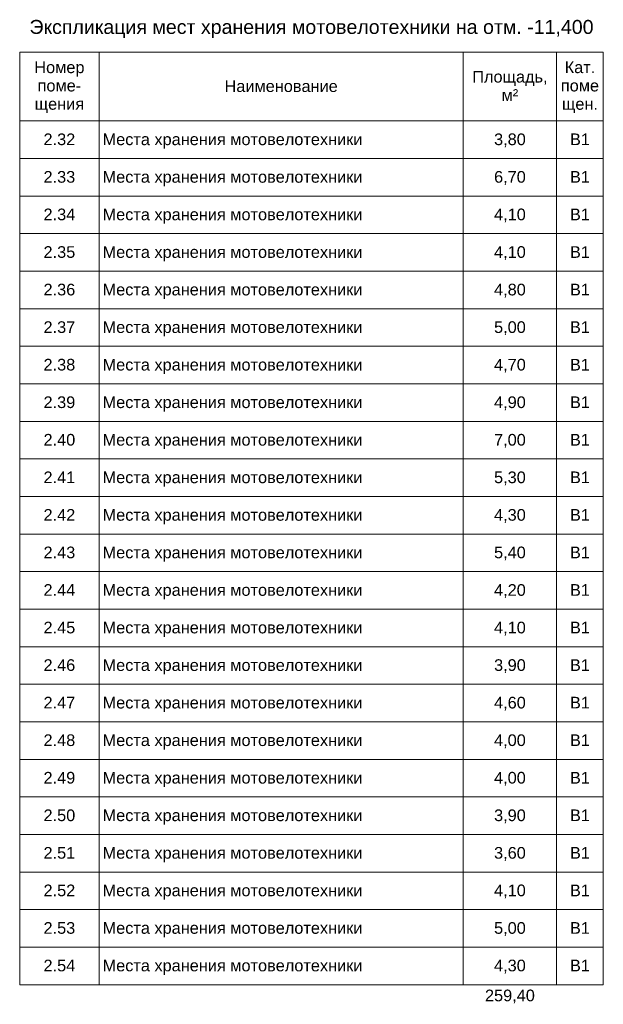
# Model space of a CAD drawing. Header units: millimetres. Extents: x -135639 to 224623, y -383017 to -59102.
# Tile 241 of 256: x 212123 to 224623, y -250370 to -229263. Entities that reach past the tile are written whole.
import ezdxf

# ---------------------------------------------------------------- set-up
doc = ezdxf.new("R2010")
doc.units = ezdxf.units.MM
doc.layers.add('A-010-M_LINE-T', color=7, linetype='Continuous', lineweight=18)
doc.layers.add('Z-000-P_SCHED', color=7, linetype='Continuous', lineweight=20)
doc.styles.add('Arial_4', font='arial.ttf', dxfattribs={"height": 3})
doc.styles.add('Arial_5', font='arial.ttf', dxfattribs={"height": 2.5})

msp = doc.modelspace()

# ---------------------------------------------------------------- linework, layer by layer
at = {"layer": 'A-010-M_LINE-T', "lineweight": 20}
for p, q in [((212123, -229958), (212123, -231434)), ((212123, -229958), (224623, -229958)), ((213823, -229958), (213823, -231434)), ((221623, -229958), (221623, -231434)), ((223623, -229958), (223623, -231434)), ((224623, -229958), (224623, -231434)), ((224623, -229958), (224623, -231434)), ((213823, -231434), (212123, -231434)), ((212123, -231434), (212123, -232239)), ((221623, -231434), (213823, -231434)), ((213823, -231434), (213823, -232239)), ((223623, -231434), (221623, -231434)), ((221623, -231434), (221623, -232239)), ((224623, -231434), (223623, -231434)), ((223623, -231434), (223623, -232239)), ((224623, -231434), (224623, -231434)), ((224623, -231434), (224623, -232239)), ((224623, -231434), (224623, -232239)), ((213823, -232239), (212123, -232239)), ((212123, -232239), (212123, -233044)), ((221623, -232239), (213823, -232239)), ((213823, -232239), (213823, -233044)), ((223623, -232239), (221623, -232239)), ((221623, -232239), (221623, -233044)), ((224623, -232239), (223623, -232239)), ((223623, -232239), (223623, -233044)), ((224623, -232239), (224623, -232239)), ((224623, -232239), (224623, -233044)), ((224623, -232239), (224623, -233044)), ((213823, -233044), (212123, -233044)), ((212123, -233044), (212123, -233849)), ((221623, -233044), (213823, -233044)), ((213823, -233044), (213823, -233849)), ((223623, -233044), (221623, -233044)), ((221623, -233044), (221623, -233849)), ((224623, -233044), (223623, -233044)), ((223623, -233044), (223623, -233849)), ((224623, -233044), (224623, -233044)), ((224623, -233044), (224623, -233849)), ((224623, -233044), (224623, -233849)), ((213823, -233849), (212123, -233849)), ((212123, -233849), (212123, -234654)), ((221623, -233849), (213823, -233849)), ((213823, -233849), (213823, -234654)), ((223623, -233849), (221623, -233849)), ((221623, -233849), (221623, -234654)), ((224623, -233849), (223623, -233849)), ((223623, -233849), (223623, -234654)), ((224623, -233849), (224623, -233849)), ((224623, -233849), (224623, -234654)), ((224623, -233849), (224623, -234654)), ((213823, -234654), (212123, -234654)), ((212123, -234654), (212123, -235459)), ((221623, -234654), (213823, -234654)), ((213823, -234654), (213823, -235459)), ((223623, -234654), (221623, -234654)), ((221623, -234654), (221623, -235459)), ((224623, -234654), (223623, -234654)), ((223623, -234654), (223623, -235459)), ((224623, -234654), (224623, -234654)), ((224623, -234654), (224623, -235459)), ((224623, -234654), (224623, -235459)), ((213823, -235459), (212123, -235459)), ((212123, -235459), (212123, -236264)), ((221623, -235459), (213823, -235459)), ((213823, -235459), (213823, -236264)), ((223623, -235459), (221623, -235459)), ((221623, -235459), (221623, -236264)), ((224623, -235459), (223623, -235459)), ((223623, -235459), (223623, -236264)), ((224623, -235459), (224623, -235459)), ((224623, -235459), (224623, -236264)), ((224623, -235459), (224623, -236264)), ((213823, -236264), (212123, -236264)), ((212123, -236264), (212123, -237069)), ((221623, -236264), (213823, -236264)), ((213823, -236264), (213823, -237069)), ((223623, -236264), (221623, -236264)), ((221623, -236264), (221623, -237069)), ((224623, -236264), (223623, -236264)), ((223623, -236264), (223623, -237069)), ((224623, -236264), (224623, -236264)), ((224623, -236264), (224623, -237069)), ((224623, -236264), (224623, -237069)), ((213823, -237069), (212123, -237069)), ((212123, -237069), (212123, -237874)), ((221623, -237069), (213823, -237069)), ((213823, -237069), (213823, -237874)), ((223623, -237069), (221623, -237069)), ((221623, -237069), (221623, -237874)), ((224623, -237069), (223623, -237069)), ((223623, -237069), (223623, -237874)), ((224623, -237069), (224623, -237069)), ((224623, -237069), (224623, -237874)), ((224623, -237069), (224623, -237874)), ((213823, -237874), (212123, -237874)), ((212123, -237874), (212123, -238679)), ((221623, -237874), (213823, -237874)), ((213823, -237874), (213823, -238679)), ((223623, -237874), (221623, -237874)), ((221623, -237874), (221623, -238679)), ((224623, -237874), (223623, -237874)), ((223623, -237874), (223623, -238679)), ((224623, -237874), (224623, -237874)), ((224623, -237874), (224623, -238679)), ((224623, -237874), (224623, -238679)), ((213823, -238679), (212123, -238679)), ((212123, -238679), (212123, -239484)), ((221623, -238679), (213823, -238679)), ((213823, -238679), (213823, -239484)), ((223623, -238679), (221623, -238679)), ((221623, -238679), (221623, -239484)), ((224623, -238679), (223623, -238679)), ((223623, -238679), (223623, -239484)), ((224623, -238679), (224623, -238679)), ((224623, -238679), (224623, -239484)), ((224623, -238679), (224623, -239484)), ((213823, -239484), (212123, -239484)), ((212123, -239484), (212123, -240289)), ((221623, -239484), (213823, -239484)), ((213823, -239484), (213823, -240289)), ((223623, -239484), (221623, -239484)), ((221623, -239484), (221623, -240289)), ((224623, -239484), (223623, -239484)), ((223623, -239484), (223623, -240289)), ((224623, -239484), (224623, -239484)), ((224623, -239484), (224623, -240289)), ((224623, -239484), (224623, -240289)), ((213823, -240289), (212123, -240289)), ((212123, -240289), (212123, -241094)), ((221623, -240289), (213823, -240289)), ((213823, -240289), (213823, -241094)), ((223623, -240289), (221623, -240289)), ((221623, -240289), (221623, -241094)), ((224623, -240289), (223623, -240289)), ((223623, -240289), (223623, -241094)), ((224623, -240289), (224623, -240289)), ((224623, -240289), (224623, -241094)), ((224623, -240289), (224623, -241094)), ((213823, -241094), (212123, -241094)), ((212123, -241094), (212123, -241899)), ((221623, -241094), (213823, -241094)), ((213823, -241094), (213823, -241899)), ((223623, -241094), (221623, -241094)), ((221623, -241094), (221623, -241899)), ((224623, -241094), (223623, -241094)), ((223623, -241094), (223623, -241899)), ((224623, -241094), (224623, -241094)), ((224623, -241094), (224623, -241899)), ((224623, -241094), (224623, -241899)), ((213823, -241899), (212123, -241899)), ((212123, -241899), (212123, -242704)), ((221623, -241899), (213823, -241899)), ((213823, -241899), (213823, -242704)), ((223623, -241899), (221623, -241899)), ((221623, -241899), (221623, -242704)), ((224623, -241899), (223623, -241899)), ((223623, -241899), (223623, -242704)), ((224623, -241899), (224623, -241899)), ((224623, -241899), (224623, -242704)), ((224623, -241899), (224623, -242704)), ((213823, -242704), (212123, -242704)), ((212123, -242704), (212123, -243509)), ((221623, -242704), (213823, -242704)), ((213823, -242704), (213823, -243509)), ((223623, -242704), (221623, -242704)), ((221623, -242704), (221623, -243509)), ((224623, -242704), (223623, -242704)), ((223623, -242704), (223623, -243509)), ((224623, -242704), (224623, -242704)), ((224623, -242704), (224623, -243509)), ((224623, -242704), (224623, -243509)), ((213823, -243509), (212123, -243509)), ((212123, -243509), (212123, -244315)), ((221623, -243509), (213823, -243509)), ((213823, -243509), (213823, -244315)), ((223623, -243509), (221623, -243509)), ((221623, -243509), (221623, -244315)), ((224623, -243509), (223623, -243509)), ((223623, -243509), (223623, -244315)), ((224623, -243509), (224623, -243509)), ((224623, -243509), (224623, -244315)), ((224623, -243509), (224623, -244315)), ((213823, -244315), (212123, -244315)), ((212123, -244315), (212123, -245120)), ((221623, -244315), (213823, -244315)), ((213823, -244315), (213823, -245120)), ((223623, -244315), (221623, -244315)), ((221623, -244315), (221623, -245120)), ((224623, -244315), (223623, -244315)), ((223623, -244315), (223623, -245120)), ((224623, -244315), (224623, -244315)), ((224623, -244315), (224623, -245120)), ((224623, -244315), (224623, -245120)), ((213823, -245120), (212123, -245120)), ((212123, -245120), (212123, -245925)), ((221623, -245120), (213823, -245120)), ((213823, -245120), (213823, -245925)), ((223623, -245120), (221623, -245120)), ((221623, -245120), (221623, -245925)), ((224623, -245120), (223623, -245120)), ((223623, -245120), (223623, -245925)), ((224623, -245120), (224623, -245120)), ((224623, -245120), (224623, -245925)), ((224623, -245120), (224623, -245925)), ((213823, -245925), (212123, -245925)), ((212123, -245925), (212123, -246730)), ((221623, -245925), (213823, -245925)), ((213823, -245925), (213823, -246730)), ((223623, -245925), (221623, -245925)), ((221623, -245925), (221623, -246730)), ((224623, -245925), (223623, -245925)), ((223623, -245925), (223623, -246730)), ((224623, -245925), (224623, -245925)), ((224623, -245925), (224623, -246730)), ((224623, -245925), (224623, -246730)), ((213823, -246730), (212123, -246730)), ((212123, -246730), (212123, -247535)), ((221623, -246730), (213823, -246730)), ((213823, -246730), (213823, -247535)), ((223623, -246730), (221623, -246730)), ((221623, -246730), (221623, -247535)), ((224623, -246730), (223623, -246730)), ((223623, -246730), (223623, -247535)), ((224623, -246730), (224623, -246730)), ((224623, -246730), (224623, -247535)), ((224623, -246730), (224623, -247535)), ((213823, -247535), (212123, -247535)), ((212123, -247535), (212123, -248340)), ((221623, -247535), (213823, -247535)), ((213823, -247535), (213823, -248340)), ((223623, -247535), (221623, -247535)), ((221623, -247535), (221623, -248340)), ((224623, -247535), (223623, -247535)), ((223623, -247535), (223623, -248340)), ((224623, -247535), (224623, -247535)), ((224623, -247535), (224623, -248340)), ((224623, -247535), (224623, -248340)), ((213823, -248340), (212123, -248340)), ((212123, -248340), (212123, -249145)), ((221623, -248340), (213823, -248340)), ((213823, -248340), (213823, -249145)), ((223623, -248340), (221623, -248340)), ((221623, -248340), (221623, -249145)), ((224623, -248340), (223623, -248340)), ((223623, -248340), (223623, -249145)), ((224623, -248340), (224623, -248340)), ((224623, -248340), (224623, -249145)), ((224623, -248340), (224623, -249145)), ((213823, -249145), (212123, -249145)), ((212123, -249145), (212123, -249950)), ((221623, -249145), (213823, -249145)), ((213823, -249145), (213823, -249950)), ((223623, -249145), (221623, -249145)), ((221623, -249145), (221623, -249950)), ((224623, -249145), (223623, -249145)), ((223623, -249145), (223623, -249950)), ((224623, -249145), (224623, -249145)), ((224623, -249145), (224623, -249950)), ((224623, -249145), (224623, -249950)), ((213823, -249950), (212123, -249950)), ((221623, -249950), (213823, -249950)), ((223623, -249950), (221623, -249950)), ((224623, -249950), (223623, -249950)), ((224623, -249950), (224623, -249950))]:
    msp.add_line(p, q, dxfattribs=at)

# ---------------------------------------------------------------- texts
at = {"layer": 'Z-000-P_SCHED', "line_spacing_factor": 0.941778}
for s, insert, char_height, width, attachment_point, style in [('Экспликация мест хранения мотовелотехники на отм. -11,400', (218373, -229268), 300, 14437.22, 2, 'Arial_4'), ('Номер\\Pпоме-\\Pщения', (212973, -230158), 250, 1285.52, 2, 'Arial_5'), ('Кат.\\Pпоме\\Pщен.', (224123, -230158), 250, 979.44, 2, 'Arial_5'), ('Площадь,\\Pм\\fArial|b0|i0|c238|p34|;²', (222623, -230360), 250, 1925.21, 2, 'Arial_5'), ('Наименование', (217723, -230562), 250, 2895.47, 2, 'Arial_5'), ('2.32', (212973, -231702), 250, 814.16, 2, 'Arial_5'), ('Места хранения мотовелотехники', (213898, -231702), 250, 6644.9, 1, 'Arial_5'), ('3,80', (222623, -231702), 250, 814.16, 2, 'Arial_5'), ('В1', (224123, -231702), 250, 511.15, 2, 'Arial_5'), ('2.33', (212973, -232507), 250, 814.16, 2, 'Arial_5'), ('Места хранения мотовелотехники', (213898, -232507), 250, 6644.9, 1, 'Arial_5'), ('6,70', (222623, -232507), 250, 814.16, 2, 'Arial_5'), ('В1', (224123, -232507), 250, 511.15, 2, 'Arial_5'), ('2.34', (212973, -233312), 250, 814.16, 2, 'Arial_5'), ('Места хранения мотовелотехники', (213898, -233312), 250, 6644.9, 1, 'Arial_5'), ('4,10', (222623, -233312), 250, 814.16, 2, 'Arial_5'), ('В1', (224123, -233312), 250, 511.15, 2, 'Arial_5'), ('2.35', (212973, -234118), 250, 814.16, 2, 'Arial_5'), ('Места хранения мотовелотехники', (213898, -234118), 250, 6644.9, 1, 'Arial_5'), ('4,10', (222623, -234118), 250, 814.16, 2, 'Arial_5'), ('В1', (224123, -234118), 250, 511.15, 2, 'Arial_5'), ('2.36', (212973, -234923), 250, 814.16, 2, 'Arial_5'), ('4,80', (222623, -234923), 250, 814.16, 2, 'Arial_5'), ('Места хранения мотовелотехники', (213898, -234923), 250, 6644.9, 1, 'Arial_5'), ('В1', (224123, -234923), 250, 511.15, 2, 'Arial_5'), ('2.37', (212973, -235728), 250, 814.16, 2, 'Arial_5'), ('Места хранения мотовелотехники', (213898, -235728), 250, 6644.9, 1, 'Arial_5'), ('5,00', (222623, -235728), 250, 814.16, 2, 'Arial_5'), ('В1', (224123, -235728), 250, 511.15, 2, 'Arial_5'), ('2.38', (212973, -236533), 250, 814.16, 2, 'Arial_5'), ('Места хранения мотовелотехники', (213898, -236533), 250, 6644.9, 1, 'Arial_5'), ('4,70', (222623, -236533), 250, 814.16, 2, 'Arial_5'), ('В1', (224123, -236533), 250, 511.15, 2, 'Arial_5'), ('2.39', (212973, -237338), 250, 814.16, 2, 'Arial_5'), ('Места хранения мотовелотехники', (213898, -237338), 250, 6644.9, 1, 'Arial_5'), ('4,90', (222623, -237338), 250, 814.16, 2, 'Arial_5'), ('В1', (224123, -237338), 250, 511.15, 2, 'Arial_5'), ('2.40', (212973, -238143), 250, 814.16, 2, 'Arial_5'), ('Места хранения мотовелотехники', (213898, -238143), 250, 6644.9, 1, 'Arial_5'), ('7,00', (222623, -238143), 250, 814.16, 2, 'Arial_5'), ('В1', (224123, -238143), 250, 511.15, 2, 'Arial_5'), ('2.41', (212973, -238948), 250, 814.16, 2, 'Arial_5'), ('Места хранения мотовелотехники', (213898, -238948), 250, 6644.9, 1, 'Arial_5'), ('5,30', (222623, -238948), 250, 814.16, 2, 'Arial_5'), ('В1', (224123, -238948), 250, 511.15, 2, 'Arial_5'), ('2.42', (212973, -239753), 250, 814.16, 2, 'Arial_5'), ('Места хранения мотовелотехники', (213898, -239753), 250, 6644.9, 1, 'Arial_5'), ('4,30', (222623, -239753), 250, 814.16, 2, 'Arial_5'), ('В1', (224123, -239753), 250, 511.15, 2, 'Arial_5'), ('2.43', (212973, -240558), 250, 814.16, 2, 'Arial_5'), ('Места хранения мотовелотехники', (213898, -240558), 250, 6644.9, 1, 'Arial_5'), ('5,40', (222623, -240558), 250, 814.16, 2, 'Arial_5'), ('В1', (224123, -240558), 250, 511.15, 2, 'Arial_5'), ('2.44', (212973, -241363), 250, 814.16, 2, 'Arial_5'), ('Места хранения мотовелотехники', (213898, -241363), 250, 6644.9, 1, 'Arial_5'), ('4,20', (222623, -241363), 250, 814.16, 2, 'Arial_5'), ('В1', (224123, -241363), 250, 511.15, 2, 'Arial_5'), ('2.45', (212973, -242168), 250, 814.16, 2, 'Arial_5'), ('Места хранения мотовелотехники', (213898, -242168), 250, 6644.9, 1, 'Arial_5'), ('4,10', (222623, -242168), 250, 814.16, 2, 'Arial_5'), ('В1', (224123, -242168), 250, 511.15, 2, 'Arial_5'), ('2.46', (212973, -242973), 250, 814.16, 2, 'Arial_5'), ('Места хранения мотовелотехники', (213898, -242973), 250, 6644.9, 1, 'Arial_5'), ('3,90', (222623, -242973), 250, 814.16, 2, 'Arial_5'), ('В1', (224123, -242973), 250, 511.15, 2, 'Arial_5'), ('2.47', (212973, -243778), 250, 814.16, 2, 'Arial_5'), ('Места хранения мотовелотехники', (213898, -243778), 250, 6644.9, 1, 'Arial_5'), ('4,60', (222623, -243778), 250, 814.16, 2, 'Arial_5'), ('В1', (224123, -243778), 250, 511.15, 2, 'Arial_5'), ('2.48', (212973, -244583), 250, 814.16, 2, 'Arial_5'), ('Места хранения мотовелотехники', (213898, -244583), 250, 6644.9, 1, 'Arial_5'), ('4,00', (222623, -244583), 250, 814.16, 2, 'Arial_5'), ('В1', (224123, -244583), 250, 511.15, 2, 'Arial_5'), ('2.49', (212973, -245388), 250, 814.16, 2, 'Arial_5'), ('Места хранения мотовелотехники', (213898, -245388), 250, 6644.9, 1, 'Arial_5'), ('4,00', (222623, -245388), 250, 814.16, 2, 'Arial_5'), ('В1', (224123, -245388), 250, 511.15, 2, 'Arial_5'), ('2.50', (212973, -246193), 250, 814.16, 2, 'Arial_5'), ('Места хранения мотовелотехники', (213898, -246193), 250, 6644.9, 1, 'Arial_5'), ('3,90', (222623, -246193), 250, 814.16, 2, 'Arial_5'), ('В1', (224123, -246193), 250, 511.15, 2, 'Arial_5'), ('2.51', (212973, -246998), 250, 814.16, 2, 'Arial_5'), ('Места хранения мотовелотехники', (213898, -246998), 250, 6644.9, 1, 'Arial_5'), ('3,60', (222623, -246998), 250, 814.16, 2, 'Arial_5'), ('В1', (224123, -246998), 250, 511.15, 2, 'Arial_5'), ('2.52', (212973, -247803), 250, 814.16, 2, 'Arial_5'), ('Места хранения мотовелотехники', (213898, -247803), 250, 6644.9, 1, 'Arial_5'), ('4,10', (222623, -247803), 250, 814.16, 2, 'Arial_5'), ('В1', (224123, -247803), 250, 511.15, 2, 'Arial_5'), ('2.53', (212973, -248608), 250, 814.16, 2, 'Arial_5'), ('Места хранения мотовелотехники', (213898, -248608), 250, 6644.9, 1, 'Arial_5'), ('5,00', (222623, -248608), 250, 814.16, 2, 'Arial_5'), ('В1', (224123, -248608), 250, 511.15, 2, 'Arial_5'), ('2.54', (212973, -249413), 250, 814.16, 2, 'Arial_5'), ('Места хранения мотовелотехники', (213898, -249413), 250, 6644.9, 1, 'Arial_5'), ('4,30', (222623, -249413), 250, 814.16, 2, 'Arial_5'), ('В1', (224123, -249413), 250, 511.15, 2, 'Arial_5'), ('259,40', (222623, -250055), 250, 1279.39, 2, 'Arial_5')]:
    msp.add_mtext(s, dxfattribs=dict(at, insert=insert, char_height=char_height, width=width, attachment_point=attachment_point, style=style))

doc.saveas('drawing.dxf')
